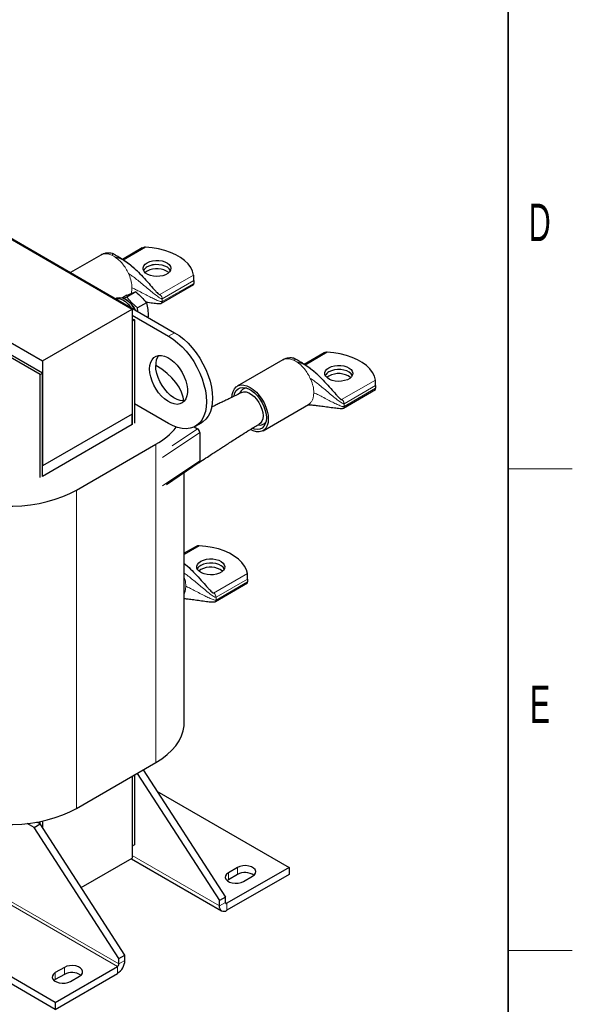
# Model space of a CAD drawing. Header units: millimetres. Extents: x 5 to 418, y 2 to 292.
# Tile 16 of 17: x 362 to 414, y 52 to 144. Entities that reach past the tile are written whole.
import ezdxf

# ---------------------------------------------------------------- set-up
doc = ezdxf.new("R2010")
doc.units = ezdxf.units.MM
doc.layers.add('SLD-0', color=7, linetype='Continuous')
doc.styles.add('SLDTEXTSTYLE0', font='TXT', dxfattribs={"width": 0.605})

msp = doc.modelspace()

# ---------------------------------------------------------------- linework, layer by layer
at = {"color": 7, "linetype": 'Continuous', "lineweight": 25}
for p, q in [((328.0872, 143.1177), (376.8775, 114.9516)), ((330.4913, 141.6483), (372.9177, 117.156)), ((322.1051, 136.807), (364.5315, 112.3147)), ((373.8538, 122.8596), (371.9964, 121.7874)), ((369.9982, 122.2031), (367.1572, 120.563)), ((370.027, 122.2087), (370.0043, 122.193)), ((378.6727, 119.8184), (378.6727, 119.5571)), ((373.2443, 118.7543), (372.4118, 118.2737)), ((375.6573, 117.7081), (378.671, 119.4479)), ((371.4673, 118.1654), (371.3889, 118.1201)), ((372.4248, 118.4483), (372.0005, 118.2033)), ((372.4118, 118.2737), (372.0967, 118.1506)), ((372.324, 118.0534), (372.2674, 118.086)), ((372.4118, 118.2737), (372.8707, 117.7499)), ((372.7561, 117.699), (372.8095, 117.6475)), ((372.8707, 117.7499), (373.4058, 117.27)), ((374.2383, 117.7505), (373.4058, 117.27)), ((364.5315, 112.3147), (372.9177, 117.156)), ((372.9177, 117.156), (372.9177, 107.3575)), ((373.4297, 116.942), (373.4058, 117.27)), ((364.3193, 111.0491), (355.834, 115.9476)), ((364.5315, 111.1716), (356.0462, 116.07)), ((372.9177, 116.5844), (376.3119, 114.625)), ((372.9177, 116.2578), (373.1299, 116.1353)), ((373.1299, 116.1353), (372.9177, 116.0129)), ((372.9177, 116.0129), (372.9177, 106.3777)), ((373.1299, 116.1353), (373.1299, 106.5002)), ((374.4128, 116.4407), (374.3554, 116.4076)), ((364.5315, 112.3147), (364.5315, 102.5162)), ((386.9687, 112.4062), (382.7261, 109.957)), ((386.9976, 112.4118), (386.9749, 112.3961)), ((390.8244, 113.0627), (388.967, 111.9905)), ((375.131, 111.8844), (375.1098, 111.8966)), ((364.3193, 111.0491), (364.5315, 111.1716)), ((364.3193, 101.4139), (364.3193, 111.0491)), ((364.5315, 101.5364), (364.5315, 111.1716)), ((392.6278, 107.9112), (395.6415, 109.651)), ((395.6432, 110.0215), (395.6432, 109.7602)), ((376.3119, 106.4596), (373.1299, 108.2965)), ((385.1259, 105.7999), (389.3685, 108.2492)), ((372.9177, 107.3575), (364.5315, 102.5162)), ((372.9177, 106.3777), (372.9177, 107.3575)), ((372.9177, 106.3777), (364.5315, 101.5364)), ((378.7069, 106.1565), (379.0074, 105.983)), ((378.8117, 106.2121), (379.3773, 106.5386)), ((379.2195, 105.6148), (379.2195, 102.9733)), ((367.7205, 100.2587), (375.131, 104.5367)), ((364.5315, 101.5364), (364.5315, 102.5162)), ((376.1099, 100.7852), (379.1821, 102.8517)), ((377.767, 78.4884), (377.767, 101.8999)), ((378.8743, 94.9927), (377.767, 94.3535)), ((383.6931, 91.9515), (383.6931, 91.6902)), ((380.6777, 89.8412), (383.6914, 91.581)), ((365.7335, 52.4228), (307.4679, 86.0589)), ((365.7335, 51.7696), (307.4679, 85.4056)), ((367.7205, 70.5366), (375.131, 74.8146)), ((373.1299, 73.6594), (373.1299, 67.1429)), ((373.368, 73.7969), (381.0495, 61.9178)), ((373.9337, 74.1234), (381.6152, 62.2443)), ((372.9177, 73.5369), (372.9177, 65.8773)), ((372.9177, 73.5369), (372.9177, 67.0204)), ((375.2132, 72.1447), (387.5549, 65.02)), ((363.7536, 68.7524), (363.1237, 69.116)), ((363.7536, 68.7524), (364.3193, 69.0789)), ((364.3193, 69.0789), (364.0254, 69.2486)), ((364.3193, 69.0789), (364.3193, 69.3045)), ((372.2389, 56.8315), (364.3193, 69.0789)), ((364.5315, 69.3489), (364.5315, 68.7509)), ((371.6732, 56.505), (363.7536, 68.7524)), ((373.1299, 67.1429), (372.9177, 67.0204)), ((368.1641, 63.1331), (372.9177, 65.8773)), ((372.8369, 65.8306), (381.2566, 60.97)), ((387.5549, 65.02), (381.7566, 61.6727)), ((387.5549, 64.3668), (381.7566, 61.0195)), ((382.7465, 65.02), (381.898, 64.5302)), ((382.7465, 64.3668), (381.898, 63.8769)), ((387.5549, 65.02), (387.5549, 64.3668)), ((381.898, 63.8769), (381.7806, 63.7953)), ((383.3122, 63.7138), (384.1607, 64.2036)), ((381.6152, 62.2443), (381.0495, 61.9178)), ((381.0495, 61.4278), (381.0495, 61.9178)), ((381.6152, 61.7544), (381.6152, 62.2443)), ((371.6732, 56.505), (372.2389, 56.8315)), ((371.6732, 56.0151), (371.6732, 56.505)), ((372.2389, 56.3416), (372.2389, 56.8315)), ((365.7335, 52.4228), (371.5318, 55.7701)), ((366.5821, 55.6885), (365.7335, 55.1986)), ((365.7335, 54.5454), (365.6161, 54.4638)), ((365.7335, 51.7696), (371.5318, 55.1169)), ((366.5821, 55.0352), (365.7335, 54.5454)), ((367.1478, 54.3822), (367.9963, 54.8721)), ((365.7335, 52.4228), (365.7335, 51.7696))]:
    msp.add_line(p, q, dxfattribs=at)
at = {"color": 7, "linetype": 'Continuous', "lineweight": 18}
for p, q in [((372.0814, 121.7282), (374.1527, 122.924)), ((372.6234, 120.3655), (372.571, 120.4839)), ((378.6499, 120.3278), (375.4973, 118.5078)), ((375.7235, 118.1159), (378.6727, 119.8184)), ((378.6727, 119.5571), (375.7235, 117.8546)), ((375.3209, 118.6097), (375.4973, 118.5078)), ((372.8095, 117.6475), (372.8707, 117.7499)), ((375.7106, 118.2105), (375.7235, 118.1159)), ((375.7235, 118.1159), (375.7235, 117.8546)), ((376.8775, 114.9516), (376.3119, 114.625)), ((389.0519, 111.9313), (391.1232, 113.1271)), ((389.5939, 110.5686), (389.5416, 110.687)), ((395.6204, 110.5309), (392.4678, 108.7109)), ((392.6941, 108.319), (395.6432, 110.0215)), ((395.6432, 109.7602), (392.6941, 108.0577)), ((392.2914, 108.8128), (392.4678, 108.7109)), ((392.6812, 108.4136), (392.6941, 108.319)), ((392.6941, 108.319), (392.6941, 108.0577)), ((379.0074, 105.983), (376.6375, 104.3889)), ((379.2195, 105.6148), (375.7534, 103.2833)), ((375.131, 104.5367), (375.131, 74.8146)), ((379.2195, 102.9733), (375.7534, 100.6418)), ((367.7205, 100.2587), (367.7205, 70.5366)), ((377.767, 94.2453), (379.1731, 95.057)), ((383.6703, 92.4609), (380.5177, 90.6409)), ((380.744, 90.249), (383.6931, 91.9515)), ((383.6931, 91.6902), (380.744, 89.9877)), ((380.3413, 90.7427), (380.5177, 90.6409)), ((380.7311, 90.3436), (380.744, 90.249)), ((380.744, 90.249), (380.744, 89.9877)), ((371.5318, 55.7701), (313.2662, 89.4061)), ((371.6732, 56.0151), (313.4076, 89.6511)), ((372.9177, 66.1222), (381.0495, 61.4278)), ((381.898, 64.5302), (381.898, 63.8769)), ((382.7465, 65.02), (382.7465, 64.3668)), ((381.0495, 61.4278), (381.6152, 61.7544)), ((381.6152, 61.7544), (381.7566, 61.6727)), ((381.7566, 61.6727), (381.7566, 61.0195)), ((371.6732, 56.0151), (372.2389, 56.3416)), ((365.7335, 55.1986), (365.7335, 54.5454)), ((366.5821, 55.6885), (366.5821, 55.0352)), ((371.5318, 55.1169), (371.5318, 55.7701))]:
    msp.add_line(p, q, dxfattribs=at)
at = {"color": 7, "linetype": 'Continuous', "lineweight": 25, "flags": 128}
for points in [[(378.6499, 120.3278), (378.5509, 120.6848), (378.3753, 121.0318), (378.1261, 121.3634), (377.8069, 121.6745), (377.4229, 121.96), (376.9801, 122.2157), (376.4854, 122.4373), (375.9466, 122.6216), (375.3722, 122.7655), (374.771, 122.8668), (374.1527, 122.924)], [(374.3093, 121.4796), (374.5461, 121.5876), (374.8197, 121.6613), (375.1153, 121.6965), (375.417, 121.6914), (375.7085, 121.6463), (375.9742, 121.5636), (376.1997, 121.4478), (376.3728, 121.3051), (376.4843, 121.1431), (376.528, 120.9707), (376.5017, 120.7971), (376.4068, 120.6317), (376.2483, 120.4834), (376.0349, 120.3602), (375.778, 120.2687), (375.4915, 120.2139), (375.1908, 120.1987), (374.8921, 120.224), (374.6116, 120.2883), (374.3643, 120.3883), (374.1637, 120.5184), (374.0204, 120.6718), (373.9423, 120.8401), (373.9335, 121.0143), (373.9946, 121.185), (374.1221, 121.3429), (374.3093, 121.4796)], [(374.3093, 120.6957), (374.1221, 120.559), (374.1199, 120.557)], [(376.4837, 120.7533), (376.3728, 120.9139), (376.1997, 121.0567), (375.9742, 121.1725), (375.7085, 121.2552), (375.417, 121.3003), (375.1153, 121.3054), (374.8197, 121.2702), (374.5461, 121.1965), (374.3093, 121.0884)], [(376.4833, 120.7525), (376.3728, 120.9123), (376.1997, 121.0551), (375.9742, 121.1709), (375.7085, 121.2536), (375.417, 121.2987), (375.1153, 121.3038), (374.8197, 121.2685), (374.5461, 121.1949), (374.3093, 121.0868)], [(371.4008, 118.1133), (371.5632, 118.1418), (371.7985, 118.1144), (372.0488, 118.0151), (372.3015, 117.849), (372.544, 117.6244), (372.7641, 117.3525), (372.7942, 117.3088)], [(371.4673, 118.1654), (371.5244, 118.1939), (371.7329, 118.2397), (371.9682, 118.2123), (372.2185, 118.1131), (372.4712, 117.947), (372.7137, 117.7223), (372.9338, 117.4504), (373.1205, 117.1449), (373.1385, 117.1101)], [(373.1719, 117.0908), (373.0727, 117.2772), (372.9018, 117.525)], [(376.8775, 114.9516), (377.3037, 114.6758), (377.7237, 114.3445), (378.1313, 113.9625), (378.5206, 113.5354), (378.886, 113.0695), (379.222, 112.5714), (379.5239, 112.0485), (379.7872, 111.5084), (380.0081, 110.959), (380.1833, 110.4083), (380.3103, 109.8642), (380.3873, 109.3349), (380.4131, 108.8279), (380.3873, 108.3506), (380.3103, 107.9101), (380.1833, 107.5128), (380.0081, 107.1643), (379.7872, 106.8699), (379.5239, 106.6338), (379.3773, 106.5386)], [(376.3119, 114.625), (376.738, 114.3492), (377.158, 114.0179), (377.5656, 113.636), (377.9549, 113.2089), (378.3203, 112.7429), (378.6564, 112.2448), (378.9582, 111.7219), (379.2215, 111.1818), (379.4424, 110.6324), (379.6176, 110.0817), (379.7447, 109.5377), (379.8216, 109.0083), (379.8474, 108.5013), (379.8216, 108.0241), (379.7447, 107.5836), (379.6176, 107.1862), (379.4424, 106.8378), (379.2215, 106.5434), (378.9582, 106.3073), (378.6564, 106.1329), (378.3203, 106.0229), (377.9549, 105.9788), (377.5656, 106.0012), (377.158, 106.0898), (376.738, 106.2434), (376.3119, 106.4596)], [(395.6204, 110.5309), (395.5214, 110.8879), (395.3459, 111.2349), (395.0966, 111.5665), (394.7775, 111.8776), (394.3935, 112.1631), (393.9507, 112.4188), (393.456, 112.6405), (392.9172, 112.8247), (392.3427, 112.9686), (391.7416, 113.0699), (391.1232, 113.1271)], [(374.5441, 111.5628), (374.5695, 111.8932), (374.6451, 112.1846), (374.7686, 112.4288), (374.9365, 112.6187), (375.1439, 112.7489), (375.385, 112.8157), (375.6527, 112.817), (375.9394, 112.7529), (376.2368, 112.6252), (376.5364, 112.4375), (376.8295, 112.1954), (377.1077, 111.9057), (377.363, 111.5767), (377.5881, 111.2181), (377.7765, 110.8399), (377.9227, 110.4532), (378.0226, 110.0691), (378.0733, 109.6986), (378.0733, 109.3524), (378.0226, 109.0404), (377.9227, 108.7716), (377.7765, 108.5537), (377.5881, 108.3931), (377.363, 108.2943), (377.1077, 108.2601), (376.8295, 108.2916), (376.5364, 108.3879), (376.2368, 108.5461), (375.9394, 108.7618), (375.6527, 109.0287), (375.385, 109.3391), (375.1439, 109.6842), (374.9365, 110.0539), (374.7686, 110.4377), (374.6451, 110.8245), (374.5695, 111.2032), (374.5441, 111.5628)], [(377.8122, 108.5966), (377.6734, 108.5867), (377.3952, 108.6182), (377.1021, 108.7145), (376.8025, 108.8727), (376.5051, 109.0884), (376.2184, 109.3552), (375.9507, 109.6657), (375.7096, 110.0107), (375.5022, 110.3805), (375.3343, 110.7643), (375.2108, 111.1511), (375.1352, 111.5297), (375.1098, 111.8894)], [(377.7431, 108.5893), (377.6807, 108.9283), (377.528, 109.4001), (377.3005, 109.8616), (377.0002, 110.3091), (376.6296, 110.7387), (376.192, 111.1467), (375.691, 111.5297), (375.131, 111.8844)], [(391.2799, 111.6827), (391.5167, 111.7907), (391.7902, 111.8644), (392.0858, 111.8996), (392.3875, 111.8945), (392.6791, 111.8495), (392.9448, 111.7668), (393.1703, 111.6509), (393.3434, 111.5082), (393.4548, 111.3462), (393.4986, 111.1738), (393.4723, 111.0002), (393.3773, 110.8348), (393.2189, 110.6865), (393.0054, 110.5633), (392.7485, 110.4718), (392.462, 110.417), (392.1613, 110.4018), (391.8627, 110.4271), (391.5822, 110.4914), (391.3349, 110.5914), (391.1342, 110.7215), (390.991, 110.8749), (390.9129, 111.0432), (390.9041, 111.2174), (390.9651, 111.3881), (391.0927, 111.546), (391.2799, 111.6827)], [(393.4542, 110.9564), (393.3434, 111.1171), (393.1703, 111.2598), (392.9448, 111.3756), (392.6791, 111.4583), (392.3875, 111.5034), (392.0858, 111.5085), (391.7902, 111.4733), (391.5167, 111.3996), (391.2799, 111.2915)], [(393.4538, 110.9556), (393.3434, 111.1154), (393.1703, 111.2582), (392.9448, 111.374), (392.6791, 111.4567), (392.3875, 111.5018), (392.0858, 111.5069), (391.7902, 111.4716), (391.5167, 111.398), (391.2799, 111.2899)], [(391.2799, 110.8988), (391.0927, 110.7621), (391.0905, 110.7601)], [(382.2289, 108.8581), (382.2547, 109.1836), (382.3313, 109.4693), (382.4563, 109.7067), (382.626, 109.8886), (382.8351, 110.0094), (383.0775, 110.0654), (383.3456, 110.055), (383.6313, 109.9785), (383.926, 109.8381), (384.2207, 109.6383), (384.5064, 109.3849), (384.7745, 109.0858), (385.0168, 108.7499), (385.226, 108.3876), (385.3957, 108.0099), (385.5207, 107.6281), (385.5973, 107.2539), (385.623, 106.8988), (385.5973, 106.5733), (385.5207, 106.2876), (385.3957, 106.0502), (385.226, 105.8683), (385.0168, 105.7475), (384.7745, 105.6915), (384.5064, 105.7019), (384.2207, 105.7784), (383.9597, 105.8997)], [(382.4278, 109.0417), (382.4316, 109.0637), (382.5084, 109.331), (382.6334, 109.5488), (382.8025, 109.7097), (383.0098, 109.8083), (383.2483, 109.8412), (383.5099, 109.8072), (383.7857, 109.7075), (384.0663, 109.5455), (384.342, 109.3268), (384.6036, 109.0588), (384.8422, 108.7505), (385.0495, 108.4126), (385.2186, 108.0564), (385.3436, 107.6943), (385.4204, 107.3383), (385.4463, 107.0008), (385.4204, 106.6932), (385.3436, 106.4259), (385.2186, 106.2081), (385.0495, 106.0471), (384.8422, 105.9486), (384.6036, 105.9157), (384.342, 105.9497), (384.1576, 106.0097)], [(383.0891, 109.358), (383.1216, 109.3744), (383.3249, 109.4276), (383.5545, 109.4131), (383.8003, 109.3315), (384.0516, 109.1864), (384.2974, 108.9842), (384.527, 108.7336), (384.7303, 108.4457), (384.8985, 108.1329), (385.0241, 107.8091), (385.1018, 107.4883), (385.1281, 107.1845), (385.1018, 106.9111), (385.0241, 106.6799), (384.8985, 106.5011), (384.7767, 106.4066)], [(354.9926, 100.2587), (355.6069, 99.9354), (356.2703, 99.6462), (356.9771, 99.3936), (357.7213, 99.1797), (358.4964, 99.0063), (359.296, 98.875), (360.1131, 98.7868), (360.9409, 98.7425), (361.7722, 98.7425), (362.6, 98.7868), (363.4171, 98.875), (364.2167, 99.0063), (364.9918, 99.1797), (365.736, 99.3936), (366.4428, 99.6462), (367.1062, 99.9354), (367.7205, 100.2587)], [(383.6703, 92.4609), (383.5713, 92.8178), (383.3958, 93.1649), (383.1465, 93.4965), (382.8274, 93.8075), (382.4434, 94.0931), (382.0006, 94.3488), (381.5059, 94.5704), (380.9671, 94.7547), (380.3926, 94.8986), (379.7915, 94.9999), (379.1731, 95.057)], [(379.3298, 93.6126), (379.5666, 93.7207), (379.8401, 93.7944), (380.1357, 93.8296), (380.4374, 93.8245), (380.729, 93.7794), (380.9947, 93.6967), (381.2202, 93.5809), (381.3933, 93.4381), (381.5047, 93.2762), (381.5485, 93.1038), (381.5222, 92.9302), (381.4272, 92.7648), (381.2688, 92.6165), (381.0553, 92.4933), (380.7984, 92.4018), (380.5119, 92.347), (380.2112, 92.3318), (379.9126, 92.3571), (379.632, 92.4214), (379.3848, 92.5213), (379.1841, 92.6515), (379.0409, 92.8049), (378.9628, 92.9732), (378.954, 93.1474), (379.015, 93.318), (379.1426, 93.476), (379.3298, 93.6126)], [(381.5041, 92.8864), (381.3933, 93.047), (381.2202, 93.1898), (380.9947, 93.3056), (380.729, 93.3883), (380.4374, 93.4334), (380.1357, 93.4385), (379.8401, 93.4032), (379.5666, 93.3296), (379.3298, 93.2215)], [(381.5037, 92.8856), (381.3933, 93.0454), (381.2202, 93.1881), (380.9947, 93.304), (380.729, 93.3867), (380.4374, 93.4318), (380.1357, 93.4368), (379.8401, 93.4016), (379.5666, 93.328), (379.3298, 93.2199)], [(379.3298, 92.8288), (379.1426, 92.6921), (379.1404, 92.69)], [(375.131, 74.8146), (375.691, 75.1693), (376.192, 75.5522), (376.6296, 75.9602), (377.0002, 76.3898), (377.3005, 76.8373), (377.528, 77.2989), (377.6807, 77.7706), (377.7574, 78.2485), (377.767, 78.4884)], [(354.9926, 70.5366), (355.6069, 70.2133), (356.2703, 69.9241), (356.9771, 69.6715), (357.7213, 69.4576), (358.4964, 69.2842), (359.296, 69.1529), (360.1131, 69.0647), (360.9409, 69.0204), (361.7722, 69.0204), (362.6, 69.0647), (363.4171, 69.1529), (364.2167, 69.2842), (364.9918, 69.4576), (365.736, 69.6715), (366.4428, 69.9241), (367.1062, 70.2133), (367.7205, 70.5366)], [(381.898, 64.5302), (381.7274, 64.3986), (381.628, 64.2447), (381.6077, 64.0808), (381.6682, 63.9202), (381.8046, 63.776), (382.0058, 63.6598), (382.2556, 63.5811), (382.5338, 63.5461), (382.8177, 63.5579), (383.0844, 63.6153), (383.3122, 63.7138)], [(384.1607, 64.2036), (384.3313, 64.3351), (384.4308, 64.4891), (384.4511, 64.653), (384.3906, 64.8136), (384.2542, 64.9578), (384.0529, 65.074), (383.8031, 65.1527), (383.525, 65.1876), (383.2411, 65.1759), (382.9744, 65.1185), (382.7465, 65.02)], [(365.7335, 55.1986), (365.563, 55.0671), (365.4635, 54.9131), (365.4432, 54.7492), (365.5037, 54.5887), (365.6401, 54.4445), (365.8414, 54.3283), (366.0912, 54.2495), (366.3693, 54.2146), (366.6532, 54.2263), (366.9199, 54.2837), (367.1478, 54.3822)], [(367.9963, 54.8721), (368.1669, 55.0036), (368.2663, 55.1576), (368.2866, 55.3214), (368.2261, 55.482), (368.0897, 55.6262), (367.8885, 55.7424), (367.6386, 55.8212), (367.3605, 55.8561), (367.0766, 55.8444), (366.8099, 55.7869), (366.5821, 55.6885)]]:
    msp.add_lwpolyline(points, dxfattribs=at)
at = {"color": 7, "linetype": 'Continuous', "lineweight": 18}
for centre in [(370.0692, 120.1249), (387.0397, 110.328)]:
    msp.add_arc(centre, 2.2613, 56.883634, 63.121743, dxfattribs=at)
at = {"color": 7, "linetype": 'Continuous', "lineweight": 25}
for centre, radius, start, end in [((374.6527, 120.4084), 0.7618, 116.792932, 153.080006), ((374.653, 120.4064), 0.7623, 116.800799, 152.997671), ((375.2144, 119.0348), 1.8915, 53.58568, 118.587335), ((371.0867, 116.1148), 2.2998, 25.174571, 57.453155), ((371.4096, 116.2833), 1.9547, 23.95576, 44.262641), ((376.5534, 111.9733), 1.4461, 144.427087, 183.327463), ((391.6233, 110.6115), 0.7618, 116.792932, 153.080006), ((391.6236, 110.6095), 0.7623, 116.800799, 152.997671), ((392.185, 109.2379), 1.8915, 53.58568, 118.587335), ((383.6347, 109.0885), 0.7017, 94.556458, 159.663585), ((372.2379, 109.8646), 6.0628, 298.502217, 322.029314), ((384.827, 107.02), 0.7021, 256.960799, 325.566667), ((379.6732, 92.5415), 0.7618, 116.792932, 153.080006), ((379.6735, 92.5395), 0.7623, 116.800799, 152.997671), ((380.2348, 91.1679), 1.8915, 53.58568, 118.587335), ((383.4462, 63.0837), 1.4614, 55.297885, 118.60389), ((381.7014, 61.7404), 0.0873, 170.785963, 309.203285), ((381.4805, 61.3579), 0.4367, 170.785963, 309.203285), ((370.7037, 56.4115), 1.5368, 302.605478, 357.394522), ((367.2817, 53.7522), 1.4614, 55.297885, 118.60389), ((371.3662, 56.029), 0.3074, 302.605478, 357.394522)]:
    msp.add_arc(centre, radius, start, end, dxfattribs=at)
for centre, start_param, end_param in [((379.0074, 105.7372), 3.9304715, 5.5012678), ((379.0074, 103.0958), 3.1833846, 3.9304715)]:
    msp.add_ellipse(centre, major_axis=(-0.1495, 0.2607), ratio=0.5773746, start_param=start_param, end_param=end_param, dxfattribs=at)
for points, knots in [([(371.0321, 122.3524), (370.9605, 122.3659), (370.7981, 122.3966), (370.5607, 122.3886), (370.3563, 122.3503), (370.224, 122.3083), (370.1079, 122.2616), (370.0504, 122.2314), (370.0222, 122.2165)], [0, 0, 0, 0, 0.2429857, 0.5508779, 0.6846164, 0.7996317, 0.9017913, 1, 1, 1, 1]), ([(373.4051, 120.685), (373.2929, 120.7891), (373.0032, 121.0575), (372.4895, 121.45), (371.9946, 121.7958), (371.6086, 122.0421), (371.3494, 122.195), (371.1764, 122.2868), (371.0799, 122.3348), (371.0449, 122.3477), (371.0322, 122.3524)], [0, 0, 0, 0, 0.1583999, 0.4088273, 0.6439807, 0.7769582, 0.8839738, 0.9606674, 0.9856816, 1, 1, 1, 1]), ([(374.1527, 122.924), (374.0981, 122.9237), (373.9909, 122.9233), (373.9001, 122.8781), (373.8555, 122.8559)], [0, 0, 0, 0, 0.5092665, 1, 1, 1, 1]), ([(371.3046, 122.0189), (371.4621, 121.9875), (371.8077, 121.9185), (372.2878, 121.6329), (372.8129, 121.2426), (373.3583, 120.7417), (373.9279, 120.1535), (374.4604, 119.5586), (374.8693, 119.0882), (375.1439, 118.7843), (375.2966, 118.6286), (375.4009, 118.5365), (375.4616, 118.5055), (375.4857, 118.5032), (375.4937, 118.5064), (375.4973, 118.5078)], [0, 0, 0, 0, 0.07849223, 0.17226758, 0.28051688, 0.42081067, 0.56603313, 0.72393546, 0.8590888, 0.91314677, 0.95558247, 0.98463926, 0.99473288, 0.99759802, 1, 1, 1, 1]), ([(378.6727, 119.8184), (378.6727, 119.8439), (378.6726, 119.8948), (378.6718, 119.9953), (378.6691, 120.1161), (378.6624, 120.2375), (378.6538, 120.2998), (378.6499, 120.3278)], [0, 0, 0, 0, 0.1466807, 0.29264, 0.4996932, 0.7747881, 1, 1, 1, 1]), ([(378.6693, 119.4516), (378.6697, 119.4502), (378.6716, 119.4433), (378.6721, 119.4667), (378.6727, 119.5065), (378.6727, 119.543), (378.6727, 119.5571)], [0, 0, 0, 0, 0.094523, 0.4814082, 0.7991456, 1, 1, 1, 1]), ([(372.4248, 118.4483), (372.5804, 118.5103), (372.8917, 118.6343), (373.1267, 118.7143), (373.2443, 118.7543)], [0, 0, 0, 0, 0.4999949, 1, 1, 1, 1]), ([(373.2443, 118.7543), (373.4293, 118.5977), (373.7987, 118.2851), (374.0919, 117.9285), (374.2383, 117.7505)], [0, 0, 0, 0, 0.5008729, 1, 1, 1, 1]), ([(374.1902, 117.8165), (374.2012, 117.815), (374.4119, 117.7861), (374.7949, 117.7334), (375.2332, 117.6819), (375.4946, 117.6755), (375.6008, 117.6849), (375.64, 117.701), (375.6571, 117.708)], [0, 0, 0, 0, 0.02258, 0.4318425, 0.7856007, 0.9146305, 0.9629001, 1, 1, 1, 1]), ([(374.2383, 117.7505), (374.2864, 117.5432), (374.3827, 117.1286), (374.4028, 116.67), (374.4128, 116.4407)], [0, 0, 0, 0, 0.4999949, 1, 1, 1, 1]), ([(391.1232, 113.1271), (391.0687, 113.1268), (390.9615, 113.1264), (390.8706, 113.0812), (390.8261, 113.059)], [0, 0, 0, 0, 0.50926649, 1, 1, 1, 1]), ([(388.0027, 112.5555), (387.9311, 112.569), (387.7687, 112.5997), (387.5312, 112.5917), (387.3268, 112.5534), (387.1945, 112.5114), (387.0785, 112.4647), (387.021, 112.4345), (386.9928, 112.4196)], [0, 0, 0, 0, 0.2429857, 0.5508779, 0.6846164, 0.7996317, 0.9017913, 1, 1, 1, 1]), ([(390.3757, 110.8881), (390.2634, 110.9922), (389.9738, 111.2606), (389.4601, 111.6531), (388.9652, 111.9989), (388.5792, 112.2452), (388.32, 112.3981), (388.147, 112.4899), (388.0504, 112.5379), (388.0155, 112.5508), (388.0028, 112.5555)], [0, 0, 0, 0, 0.1583999, 0.4088273, 0.6439807, 0.7769582, 0.8839738, 0.9606674, 0.9856816, 1, 1, 1, 1]), ([(388.2752, 112.222), (388.4327, 112.1906), (388.7783, 112.1216), (389.2584, 111.836), (389.7835, 111.4457), (390.3289, 110.9448), (390.8985, 110.3566), (391.431, 109.7617), (391.8399, 109.2913), (392.1145, 108.9874), (392.2672, 108.8317), (392.3715, 108.7396), (392.4322, 108.7086), (392.4563, 108.7063), (392.4642, 108.7095), (392.4678, 108.7109)], [0, 0, 0, 0, 0.07849223, 0.17226758, 0.28051688, 0.42081067, 0.56603313, 0.72393546, 0.8590888, 0.91314677, 0.95558247, 0.98463926, 0.99473288, 0.99759802, 1, 1, 1, 1]), ([(395.6432, 110.0215), (395.6432, 110.047), (395.6432, 110.0979), (395.6424, 110.1984), (395.6397, 110.3192), (395.633, 110.4406), (395.6243, 110.5029), (395.6204, 110.5309)], [0, 0, 0, 0, 0.1466807, 0.29264, 0.4996932, 0.7747881, 1, 1, 1, 1]), ([(395.6399, 109.6547), (395.6402, 109.6534), (395.6422, 109.6464), (395.6426, 109.6698), (395.6432, 109.7096), (395.6432, 109.7461), (395.6432, 109.7602)], [0, 0, 0, 0, 0.094523, 0.4814082, 0.7991456, 1, 1, 1, 1]), ([(383.089, 109.3578), (382.8732, 109.2427), (382.4934, 109.0401), (381.9836, 108.7871), (381.5821, 108.597), (381.2239, 108.427), (380.847, 108.247), (380.5332, 108.0969), (380.3467, 108.0078), (380.3, 107.9855)], [0, 0, 0, 0, 0.24681, 0.4344159, 0.5653397, 0.685742, 0.8135798, 0.953325, 1, 1, 1, 1]), ([(389.3257, 108.2229), (389.3248, 108.2224), (389.3174, 108.218), (389.3357, 108.2199), (389.3728, 108.2189), (389.4336, 108.2177), (389.5318, 108.2134), (389.7464, 108.1982), (390.1255, 108.1587), (390.6287, 108.0937), (391.1974, 108.0143), (391.7655, 107.9366), (392.2038, 107.885), (392.4651, 107.8786), (392.5714, 107.888), (392.6106, 107.9041), (392.6276, 107.9111)], [0, 0, 0, 0, 0.0056142, 0.0468377, 0.0814625, 0.1120596, 0.140598, 0.1954267, 0.3083645, 0.4487872, 0.6095686, 0.7730489, 0.914358, 0.9658991, 0.9851804, 1, 1, 1, 1]), ([(379.162, 102.8382), (379.3761, 102.9774), (379.7635, 103.2294), (380.284, 103.5677), (380.7078, 103.843), (381.076, 104.0821), (381.4296, 104.3115), (381.8091, 104.5573), (382.2261, 104.8272), (382.6997, 105.1341), (383.2555, 105.4924), (383.9513, 105.9249), (384.4844, 106.2361), (384.7786, 106.4079)], [0, 0, 0, 0, 0.1186939, 0.2148225, 0.2885422, 0.3534866, 0.4184371, 0.4834327, 0.5628356, 0.6443777, 0.7359703, 0.8542882, 1, 1, 1, 1]), ([(379.1731, 95.057), (379.1185, 95.0568), (379.0114, 95.0564), (378.9205, 95.0112), (378.876, 94.989)], [0, 0, 0, 0, 0.5092665, 1, 1, 1, 1]), ([(377.767, 93.4135), (377.7704, 93.411), (377.9906, 93.249), (378.3739, 92.8708), (378.9498, 92.2878), (379.4805, 91.6914), (379.8898, 91.2213), (380.1644, 90.9174), (380.317, 90.7616), (380.4214, 90.6696), (380.4821, 90.6386), (380.5062, 90.6362), (380.5141, 90.6394), (380.5177, 90.6409)], [0, 0, 0, 0, 0.003049, 0.197447, 0.3986743, 0.6174715, 0.8047466, 0.8796519, 0.9384529, 0.9787154, 0.9927016, 0.9966717, 1, 1, 1, 1]), ([(378.4256, 92.8181), (378.3141, 92.9229), (378.1074, 93.1171), (377.8743, 93.2936), (377.767, 93.3749)], [0, 0, 0, 0, 0.5394671, 1, 1, 1, 1]), ([(383.6931, 91.9515), (383.6931, 91.977), (383.6931, 92.0279), (383.6923, 92.1284), (383.6896, 92.2492), (383.6829, 92.3705), (383.6742, 92.4328), (383.6703, 92.4609)], [0, 0, 0, 0, 0.1466807, 0.29264, 0.4996932, 0.7747881, 1, 1, 1, 1]), ([(383.6897, 91.5847), (383.6901, 91.5833), (383.6921, 91.5764), (383.6925, 91.5998), (383.6931, 91.6396), (383.6931, 91.6761), (383.6931, 91.6902)], [0, 0, 0, 0, 0.094523, 0.4814082, 0.7991456, 1, 1, 1, 1]), ([(377.767, 90.1285), (377.8911, 90.1166), (378.1826, 90.0887), (378.6798, 90.0231), (379.2469, 89.9444), (379.8154, 89.8666), (380.2537, 89.815), (380.515, 89.8086), (380.6213, 89.818), (380.6605, 89.8341), (380.6775, 89.8411)], [0, 0, 0, 0, 0.1308068, 0.3072791, 0.5093365, 0.7147857, 0.8923719, 0.9571446, 0.9813759, 1, 1, 1, 1])]:
    msp.add_open_spline(points, degree=3, knots=knots, dxfattribs=at)
at = {"color": 7, "linetype": 'Continuous', "lineweight": 18}
for points, knots in [([(371.0915, 122.1419), (370.9676, 122.1956), (370.7197, 122.303), (370.3772, 122.3249), (370.1412, 122.2924), (370.043, 122.2204), (370.027, 122.2087)], [0, 0, 0, 0, 0.3130426, 0.6260853, 0.9391279, 1, 1, 1, 1]), ([(371.0326, 122.3452), (371.0356, 122.3468), (371.0467, 122.3524), (371.0669, 122.3107), (371.0837, 122.1955), (371.0915, 122.1419)], [0, 0, 0, 0, 0.1682544, 0.6132365, 1, 1, 1, 1]), ([(375.7235, 118.1159), (375.7158, 118.1131), (375.6977, 118.1066), (375.6578, 118.1124), (375.5747, 118.1417), (375.3757, 118.2607), (375.0639, 118.4957), (374.6473, 118.836), (374.2092, 119.2048), (373.7673, 119.5764), (373.3465, 119.9198), (372.9581, 120.2261), (372.6912, 120.4038), (372.571, 120.4839)], [0, 0, 0, 0, 0.00644256, 0.01497959, 0.03311222, 0.0795926, 0.20113756, 0.34025778, 0.49568222, 0.63830043, 0.77554535, 0.89886547, 1, 1, 1, 1]), ([(372.807, 118.5976), (372.8289, 118.6614), (372.8843, 118.823), (372.8911, 119.0235), (372.8951, 119.1449)], [0, 0, 0, 0, 0.3946905, 1, 1, 1, 1]), ([(375.7235, 117.8546), (375.714, 117.851), (375.692, 117.8426), (375.6515, 117.8438), (375.5698, 117.855), (375.3729, 117.9163), (375.0576, 118.0522), (374.6456, 118.2521), (374.1816, 118.4909), (373.7018, 118.7428), (373.2475, 118.9829), (373.0038, 119.0949), (372.8951, 119.1449)], [0, 0, 0, 0, 0.0094792, 0.0219748, 0.0376563, 0.0867644, 0.2108193, 0.3501722, 0.5043173, 0.6907938, 0.8620625, 1, 1, 1, 1]), ([(375.7235, 117.8546), (375.7197, 117.8234), (375.7119, 117.761), (375.6817, 117.7128), (375.6571, 117.7081), (375.657, 117.7081)], [0, 0, 0, 0, 0.4991882, 0.9983764, 1, 1, 1, 1]), ([(388.0621, 112.345), (387.9381, 112.3987), (387.6903, 112.5061), (387.3477, 112.528), (387.1117, 112.4955), (387.0136, 112.4235), (386.9976, 112.4118)], [0, 0, 0, 0, 0.3130426, 0.6260853, 0.9391279, 1, 1, 1, 1]), ([(388.0031, 112.5483), (388.0062, 112.5499), (388.0172, 112.5555), (388.0374, 112.5138), (388.0542, 112.3986), (388.0621, 112.345)], [0, 0, 0, 0, 0.1682544, 0.6132365, 1, 1, 1, 1]), ([(392.6941, 108.319), (392.6864, 108.3162), (392.6683, 108.3097), (392.6284, 108.3156), (392.5453, 108.3448), (392.3462, 108.4638), (392.0345, 108.6988), (391.6178, 109.0391), (391.1797, 109.4079), (390.7378, 109.7795), (390.317, 110.1229), (389.9286, 110.4292), (389.6618, 110.6069), (389.5416, 110.687)], [0, 0, 0, 0, 0.00644256, 0.01497959, 0.03311222, 0.0795926, 0.20113756, 0.34025778, 0.49568222, 0.63830043, 0.77554535, 0.89886547, 1, 1, 1, 1]), ([(389.3658, 108.2544), (389.3792, 108.26), (389.4735, 108.2992), (389.6079, 108.4435), (389.7558, 108.6849), (389.8481, 108.989), (389.8598, 109.2283), (389.8657, 109.348)], [0, 0, 0, 0, 0.0400361, 0.280027, 0.520018, 0.760009, 1, 1, 1, 1]), ([(392.6941, 108.0577), (392.6846, 108.0541), (392.6625, 108.0457), (392.6221, 108.0469), (392.5404, 108.0581), (392.3434, 108.1194), (392.0281, 108.2553), (391.6162, 108.4552), (391.1522, 108.694), (390.6723, 108.9459), (390.2181, 109.186), (389.9744, 109.298), (389.8657, 109.348)], [0, 0, 0, 0, 0.0094792, 0.0219748, 0.0376563, 0.0867644, 0.2108193, 0.3501722, 0.5043173, 0.6907938, 0.8620625, 1, 1, 1, 1]), ([(392.6941, 108.0577), (392.6902, 108.0265), (392.6825, 107.9641), (392.6522, 107.9159), (392.6277, 107.9112), (392.6276, 107.9112)], [0, 0, 0, 0, 0.49918822, 0.99837644, 1, 1, 1, 1]), ([(380.744, 90.249), (380.7362, 90.2462), (380.7182, 90.2397), (380.6783, 90.2455), (380.5951, 90.2748), (380.3961, 90.3937), (380.0844, 90.6288), (379.6678, 90.9691), (379.2296, 91.3378), (378.7879, 91.7096), (378.3662, 92.0525), (378.034, 92.3177), (377.8276, 92.4564), (377.767, 92.497)], [0, 0, 0, 0, 0.0067813, 0.0157672, 0.0348532, 0.0837774, 0.211713, 0.3581478, 0.5217442, 0.671861, 0.816322, 0.946126, 1, 1, 1, 1]), ([(377.9156, 91.278), (377.9084, 91.4724), (377.8984, 91.7428), (377.7959, 92.0352), (377.767, 92.1175)], [0, 0, 0, 0, 0.7187653, 1, 1, 1, 1]), ([(377.767, 90.5757), (377.7771, 90.592), (377.8368, 90.6884), (377.8955, 90.9217), (377.9089, 91.1592), (377.9156, 91.278)], [0, 0, 0, 0, 0.0919681, 0.5459841, 1, 1, 1, 1]), ([(380.744, 89.9877), (380.7345, 89.9841), (380.7124, 89.9757), (380.672, 89.9769), (380.5903, 89.9881), (380.3933, 90.0493), (380.078, 90.1853), (379.6661, 90.3852), (379.2021, 90.6239), (378.7222, 90.8759), (378.268, 91.116), (378.0243, 91.228), (377.9156, 91.278)], [0, 0, 0, 0, 0.0094792, 0.0219748, 0.0376563, 0.0867644, 0.2108193, 0.3501722, 0.5043173, 0.6907938, 0.8620625, 1, 1, 1, 1]), ([(380.744, 89.9877), (380.7401, 89.9565), (380.7324, 89.8941), (380.7021, 89.8459), (380.6776, 89.8412), (380.6775, 89.8412)], [0, 0, 0, 0, 0.4991882, 0.9983764, 1, 1, 1, 1])]:
    msp.add_open_spline(points, degree=3, knots=knots, dxfattribs=at)
for points in [[(372.571, 120.4839), (372.4915, 120.6407), (372.3324, 120.9544), (372.0214, 121.3787), (371.6758, 121.7503), (371.4283, 121.9294), (371.3046, 122.0189)], [(372.8951, 119.1449), (372.8831, 119.3404), (372.859, 119.7316), (372.7019, 120.1542), (372.6234, 120.3655)], [(375.4973, 118.5078), (375.5205, 118.492), (375.567, 118.4604), (375.6297, 118.3864), (375.6815, 118.3008), (375.7009, 118.2406), (375.7106, 118.2105)], [(389.5416, 110.687), (389.462, 110.8438), (389.303, 111.1575), (388.9919, 111.5818), (388.6464, 111.9534), (388.3989, 112.1325), (388.2752, 112.222)], [(389.8657, 109.348), (389.8537, 109.5435), (389.8296, 109.9347), (389.6725, 110.3573), (389.5939, 110.5686)], [(392.4678, 108.7109), (392.4911, 108.6951), (392.5375, 108.6635), (392.6003, 108.5895), (392.6521, 108.5039), (392.6715, 108.4437), (392.6812, 108.4136)], [(380.5177, 90.6409), (380.541, 90.6251), (380.5874, 90.5935), (380.6502, 90.5195), (380.702, 90.4338), (380.7214, 90.3737), (380.7311, 90.3436)]]:
    msp.add_open_spline(points, degree=3, dxfattribs=at)
at = {"layer": 'SLD-0', "lineweight": 35}
msp.add_line((408, 12), (408, 282.5), dxfattribs=at)
at = {"layer": 'SLD-0', "lineweight": 18}
for p, q in [((408, 102.25), (414, 102.25)), ((408, 57.25), (414, 57.25))]:
    msp.add_line(p, q, dxfattribs=at)

# ---------------------------------------------------------------- texts
at = {"layer": 'SLD-0', "char_height": 3.5, "attachment_point": 2, "style": 'SLDTEXTSTYLE0'}
for s, insert in [('D', (410.9597, 127.0011)), ('E', (410.9816, 82.0011))]:
    msp.add_mtext(s, dxfattribs=dict(at, insert=insert))

doc.saveas('drawing.dxf')
